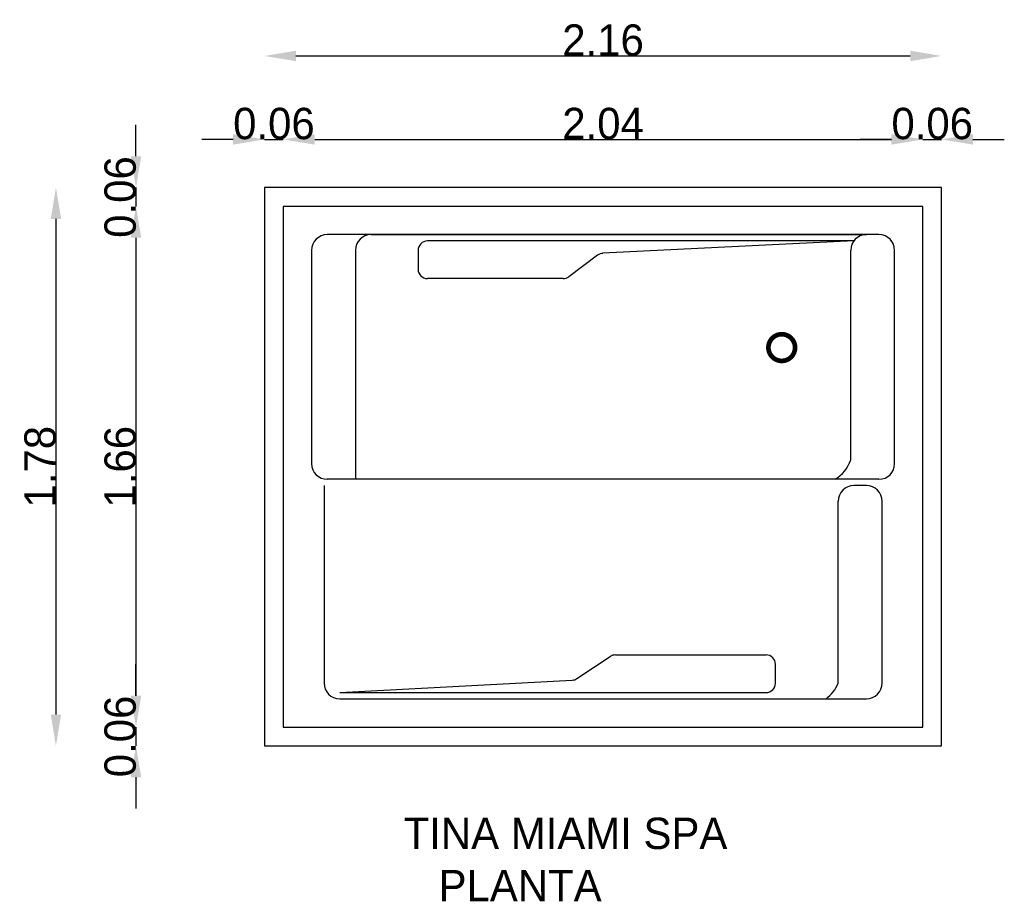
# Model space of a CAD drawing. Extents: x -8.9 to -5.76, y -0.23 to 2.58.
import ezdxf

# ---------------------------------------------------------------- set-up
doc = ezdxf.new("R2010")
doc.units = 0
doc.header["$MEASUREMENT"] = 0
doc.layers.get('0').update_dxf_attribs({"linetype": 'CONTINUOUS'})
doc.layers.get('DEFPOINTS').update_dxf_attribs({"linetype": 'CONTINUOUS'})
doc.dimstyles.get("Standard").update_dxf_attribs({"dimtxt": 0.18, "dimasz": 0.18, "dimexe": 0.18, "dimexo": 0.0625, "dimgap": 0.09, "dimtad": 0, "dimtih": 1, "dimtoh": 1, "dimdec": 4, "dimzin": 0, "dimdsep": 46, "dimtxsty": 'Standard', "dimcen": 0.09, "dimadec": 0, "dimazin": 0, "dimtfac": 1, "dimtdec": 4, "dimtofl": 0, "dimtmove": 0, "dimatfit": 3, "dimfxl": 0, "dimtolj": 1, "dimtzin": 0, "dimarcsym": 0})

# ---------------------------------------------------------------- blocks, each defined once
blk = doc.blocks.new('*D3')
at = {"color": 0, "linetype": 'ByBlock'}
blk.add_line((-8.7838, 1.9416), (-8.7838, 0.3616), dxfattribs=at)
for points in [[(-8.8004, 1.9416), (-8.7671, 1.9416), (-8.7838, 2.0416)], [(-8.8004, 0.3616), (-8.7671, 0.3616), (-8.7838, 0.2616)]]:
    blk.add_solid(points, dxfattribs=at)
at = {"layer": 'DEFPOINTS', "color": 0, "linetype": 'ByBlock'}
for p in [(-8.1184, 2.0416), (-8.7838, 0.2616), (-8.1184, 0.2616)]:
    blk.add_point(p, dxfattribs=at)
at = {"color": 0, "linetype": 'ByBlock', "insert": (-8.8338, 1.1516), "char_height": 0.1, "attachment_point": 5, "rotation": 90}
blk.add_mtext('\\A1;1.78', dxfattribs=at)
blk = doc.blocks.new('*D1')
at = {"color": 0, "linetype": 'ByBlock'}
blk.add_line((-8.5284, 1.8816), (-8.5284, 0.4216), dxfattribs=at)
for points in [[(-8.5451, 1.8816), (-8.5117, 1.8816), (-8.5284, 1.9816)], [(-8.5451, 0.4216), (-8.5117, 0.4216), (-8.5284, 0.3216)]]:
    blk.add_solid(points, dxfattribs=at)
at = {"layer": 'DEFPOINTS', "color": 0, "linetype": 'ByBlock'}
for p in [(-8.0584, 1.9816), (-8.5284, 0.3216), (-8.0584, 0.3216)]:
    blk.add_point(p, dxfattribs=at)
at = {"color": 0, "linetype": 'ByBlock', "insert": (-8.5784, 1.1516), "char_height": 0.1, "attachment_point": 5, "rotation": 90}
blk.add_mtext('\\A1;1.66', dxfattribs=at)
blk = doc.blocks.new('*D2')
at = {"color": 0, "linetype": 'ByBlock'}
for p, q in [((-8.5284, 0.4216), (-8.5284, 0.5216)), ((-8.5284, 0.3216), (-8.5284, 0.2616)), ((-8.5284, 0.1616), (-8.5284, 0.0616))]:
    blk.add_line(p, q, dxfattribs=at)
for points in [[(-8.5451, 0.4216), (-8.5117, 0.4216), (-8.5284, 0.3216)], [(-8.5451, 0.1616), (-8.5117, 0.1616), (-8.5284, 0.2616)]]:
    blk.add_solid(points, dxfattribs=at)
at = {"layer": 'DEFPOINTS', "color": 0, "linetype": 'ByBlock'}
for p in [(-8.0584, 0.3216), (-8.5284, 0.2616), (-8.1184, 0.2616)]:
    blk.add_point(p, dxfattribs=at)
at = {"color": 0, "linetype": 'ByBlock', "insert": (-8.5784, 0.2916), "char_height": 0.1, "attachment_point": 5, "rotation": 90}
blk.add_mtext('\\A1;0.06', dxfattribs=at)
blk = doc.blocks.new('*D7')
at = {"color": 0, "linetype": 'ByBlock'}
blk.add_line((-8.0184, 2.4614), (-6.0584, 2.4614), dxfattribs=at)
for points in [[(-8.0184, 2.4781), (-8.0184, 2.4448), (-8.1184, 2.4614)], [(-6.0584, 2.4781), (-6.0584, 2.4448), (-5.9584, 2.4614)]]:
    blk.add_solid(points, dxfattribs=at)
at = {"layer": 'DEFPOINTS', "color": 0, "linetype": 'ByBlock'}
for p in [(-5.9584, 2.4614), (-8.1184, 2.0416), (-5.9584, 2.0416)]:
    blk.add_point(p, dxfattribs=at)
at = {"color": 0, "linetype": 'ByBlock', "insert": (-7.0384, 2.5114), "char_height": 0.1, "attachment_point": 5}
blk.add_mtext('\\A1;2.16', dxfattribs=at)
blk = doc.blocks.new('*D5')
at = {"color": 0, "linetype": 'ByBlock'}
blk.add_line((-7.9584, 2.1954), (-6.1184, 2.1954), dxfattribs=at)
for points in [[(-7.9584, 2.212), (-7.9584, 2.1787), (-8.0584, 2.1954)], [(-6.1184, 2.212), (-6.1184, 2.1787), (-6.0184, 2.1954)]]:
    blk.add_solid(points, dxfattribs=at)
at = {"layer": 'DEFPOINTS', "color": 0, "linetype": 'ByBlock'}
for p in [(-6.0184, 2.1954), (-8.0584, 1.9816), (-6.0184, 1.9816)]:
    blk.add_point(p, dxfattribs=at)
at = {"color": 0, "linetype": 'ByBlock', "insert": (-7.0384, 2.2454), "char_height": 0.1, "attachment_point": 5}
blk.add_mtext('\\A1;2.04', dxfattribs=at)
blk = doc.blocks.new('*D0')
at = {"color": 0, "linetype": 'ByBlock'}
for p, q in [((-8.5284, 2.1416), (-8.5284, 2.2416)), ((-8.5284, 2.0416), (-8.5284, 1.9816)), ((-8.5284, 1.8816), (-8.5284, 1.7816))]:
    blk.add_line(p, q, dxfattribs=at)
for points in [[(-8.5451, 2.1416), (-8.5117, 2.1416), (-8.5284, 2.0416)], [(-8.5451, 1.8816), (-8.5117, 1.8816), (-8.5284, 1.9816)]]:
    blk.add_solid(points, dxfattribs=at)
at = {"layer": 'DEFPOINTS', "color": 0, "linetype": 'ByBlock'}
for p in [(-8.1184, 2.0416), (-8.5284, 1.9816), (-8.0584, 1.9816)]:
    blk.add_point(p, dxfattribs=at)
at = {"color": 0, "linetype": 'ByBlock', "insert": (-8.5784, 2.0116), "char_height": 0.1, "attachment_point": 5, "rotation": 90}
blk.add_mtext('\\A1;0.06', dxfattribs=at)
blk = doc.blocks.new('*D4')
at = {"color": 0, "linetype": 'ByBlock'}
for p, q in [((-8.2184, 2.1954), (-8.3184, 2.1954)), ((-8.1184, 2.1954), (-8.0584, 2.1954)), ((-7.9584, 2.1954), (-7.8584, 2.1954))]:
    blk.add_line(p, q, dxfattribs=at)
for points in [[(-8.2184, 2.212), (-8.2184, 2.1787), (-8.1184, 2.1954)], [(-7.9584, 2.212), (-7.9584, 2.1787), (-8.0584, 2.1954)]]:
    blk.add_solid(points, dxfattribs=at)
at = {"layer": 'DEFPOINTS', "color": 0, "linetype": 'ByBlock'}
for p in [(-8.0584, 2.1954), (-8.1184, 2.0416), (-8.0584, 1.9816)]:
    blk.add_point(p, dxfattribs=at)
at = {"color": 0, "linetype": 'ByBlock', "insert": (-8.0884, 2.2454), "char_height": 0.1, "attachment_point": 5}
blk.add_mtext('\\A1;0.06', dxfattribs=at)
blk = doc.blocks.new('*D6')
at = {"color": 0, "linetype": 'ByBlock'}
for p, q in [((-6.1184, 2.1954), (-6.2184, 2.1954)), ((-6.0184, 2.1954), (-5.9584, 2.1954)), ((-5.8584, 2.1954), (-5.7584, 2.1954))]:
    blk.add_line(p, q, dxfattribs=at)
for points in [[(-6.1184, 2.212), (-6.1184, 2.1787), (-6.0184, 2.1954)], [(-5.8584, 2.212), (-5.8584, 2.1787), (-5.9584, 2.1954)]]:
    blk.add_solid(points, dxfattribs=at)
at = {"layer": 'DEFPOINTS', "color": 0, "linetype": 'ByBlock'}
for p in [(-5.9584, 2.1954), (-5.9584, 2.0416), (-6.0184, 1.9816)]:
    blk.add_point(p, dxfattribs=at)
at = {"color": 0, "linetype": 'ByBlock', "insert": (-5.9884, 2.2454), "char_height": 0.1, "attachment_point": 5}
blk.add_mtext('\\A1;0.06', dxfattribs=at)

msp = doc.modelspace()

# ---------------------------------------------------------------- linework, layer by layer
for p, q in [((-6.1584, 1.8916), (-7.9184, 1.8916)), ((-7.7784, 1.8916), (-6.1984, 1.8916)), ((-6.1584, 1.8916), (-6.1984, 1.8916)), ((-6.2384, 1.8716), (-7.5984, 1.8716)), ((-6.2384, 1.8716), (-7.0393, 1.8321)), ((-7.9684, 1.8416), (-7.9684, 1.1616)), ((-7.8284, 1.8416), (-7.8284, 1.1116)), ((-7.6284, 1.8416), (-7.6284, 1.7816)), ((-7.0558, 1.8262), (-7.1479, 1.7576)), ((-6.2484, 1.174), (-6.2484, 1.8416)), ((-6.1084, 1.1616), (-6.1084, 1.8416)), ((-7.1658, 1.7516), (-7.5984, 1.7516)), ((-6.1584, 1.1116), (-7.9184, 1.1116)), ((-7.9284, 1.0916), (-7.9284, 0.4616)), ((-6.1984, 1.0916), (-6.2384, 1.0916)), ((-6.2884, 0.4615), (-6.2884, 1.0416)), ((-6.1484, 0.4616), (-6.1484, 1.0416)), ((-7.1216, 0.4761), (-7.0154, 0.5466)), ((-6.9988, 0.5516), (-6.5184, 0.5516)), ((-6.4884, 0.4616), (-6.4884, 0.5216)), ((-7.8784, 0.4316), (-7.1366, 0.4712)), ((-7.8784, 0.4316), (-6.5184, 0.4316)), ((-7.8784, 0.4116), (-6.1984, 0.4116))]:
    msp.add_line(p, q)
for points in [[(-8.1184, 0.2616), (-5.9584, 0.2616), (-5.9584, 2.0416), (-8.1184, 2.0416)], [(-8.0584, 0.3216), (-6.0184, 0.3216), (-6.0184, 1.9816), (-8.0584, 1.9816)]]:
    msp.add_lwpolyline(points, close=True)
at = {"const_width": 0.015}
msp.add_lwpolyline([(-6.5109, 1.5316, 1), (-6.4259, 1.5316, 1)], format="xyb", close=True, dxfattribs=at)
for centre, radius, start, end in [((-7.9184, 1.8416), 0.05, 90, 180), ((-7.7784, 1.8416), 0.05, 90, 180), ((-6.1984, 1.8416), 0.05, 90, 180), ((-6.1584, 1.8416), 0.05, 0, 90), ((-7.5984, 1.8416), 0.03, 90, 180), ((-7.0378, 1.8021), 0.03, 92.8271, 126.6671), ((-7.5984, 1.7816), 0.03, 180, 270), ((-7.1658, 1.7816), 0.03, 270, 306.6671), ((-6.3537, 1.2072), 0.1104, 300.0554, 342.5062), ((-7.9184, 1.1616), 0.05, 180, 270), ((-6.1584, 1.1616), 0.05, 270, 0), ((-6.2384, 1.0416), 0.05, 90, 180), ((-6.1984, 1.0416), 0.05, 0, 90), ((-6.9988, 0.5216), 0.03, 90, 123.5553), ((-7.0048, 0.5416), 0.01, 90, 123.5553), ((-6.5184, 0.5216), 0.03, 0, 90), ((-7.1382, 0.5011), 0.03, 273.0529, 303.5553), ((-7.1317, 0.4815), 0.01, 273.0529, 303.5553), ((-7.8784, 0.4616), 0.05, 180, 270), ((-6.5184, 0.4616), 0.03, 270, 0), ((-6.3914, 0.5015), 0.1104, 305.535, 338.7728), ((-6.1984, 0.4616), 0.05, 270, 0)]:
    msp.add_arc(centre, radius, start, end)

# ---------------------------------------------------------------- texts
at = {"color": 5}
for s, p in [('TINA MIAMI SPA', (-7.6746, -0.0674)), ('   PLANTA', (-7.6746, -0.234))]:
    msp.add_text(s, height=0.1, dxfattribs=at).set_placement(p)

# ---------------------------------------------------------------- dimensions: what is measured, and where the dimension line sits
at = {"color": 1}
for base, p1, p2, override, picture, middle in [((-5.9584, 2.4614), (-8.1184, 2.0416), (-5.9584, 2.0416), {"dimtxt": 0.1, "dimasz": 0.1, "dimexe": 1.25, "dimexo": 0.625, "dimgap": 0, "dimtad": 1, "dimtih": 0, "dimtoh": 0, "dimdec": 2, "dimzin": 8, "dimcen": 2.5, "dimse1": 1, "dimse2": 1, "dimtdec": 2, "dimtix": 1, "dimtofl": 1}, '*D7', (-7.0384, 2.5114)), ((-8.0584, 2.1954), (-8.1184, 2.0416), (-8.0584, 1.9816), {"dimtxt": 0.1, "dimasz": 0.1, "dimexe": 1.25, "dimexo": 0.625, "dimgap": 0, "dimtad": 1, "dimtih": 0, "dimtoh": 0, "dimdec": 2, "dimzin": 8, "dimcen": 2.5, "dimse1": 1, "dimse2": 1, "dimtdec": 2, "dimtix": 1, "dimtofl": 1}, '*D4', (-8.0884, 2.2454)), ((-6.0184, 2.1954), (-8.0584, 1.9816), (-6.0184, 1.9816), {"dimtxt": 0.1, "dimasz": 0.1, "dimexe": 1.25, "dimexo": 0.625, "dimgap": 0, "dimtad": 1, "dimtih": 0, "dimtoh": 0, "dimdec": 2, "dimzin": 8, "dimcen": 2.5, "dimse1": 1, "dimse2": 1, "dimtdec": 2, "dimtix": 1, "dimtofl": 1, "dimtmove": 1}, '*D5', (-7.0384, 2.2454)), ((-5.9584, 2.1954), (-6.0184, 1.9816), (-5.9584, 2.0416), {"dimtxt": 0.1, "dimasz": 0.1, "dimexe": 1.25, "dimexo": 0.625, "dimgap": 0, "dimtad": 1, "dimtih": 0, "dimtoh": 0, "dimdec": 2, "dimzin": 8, "dimcen": 2.5, "dimse1": 1, "dimse2": 1, "dimtdec": 2, "dimtix": 1, "dimtofl": 1, "dimtmove": 1}, '*D6', (-5.9884, 2.2454))]:
    dim = msp.add_linear_dim(base=base, p1=p1, p2=p2, dimstyle='Standard', override=override, dxfattribs=at)
    dim.commit()
    dim.dimension.update_dxf_attribs({"geometry": picture, "text_midpoint": middle})
for base, p1, p2, override, picture, middle in [((-8.5284, 1.9816), (-8.1184, 2.0416), (-8.0584, 1.9816), {"dimtxt": 0.1, "dimasz": 0.1, "dimexe": 1.25, "dimexo": 0.625, "dimgap": 0, "dimtad": 1, "dimtih": 0, "dimtoh": 0, "dimdec": 2, "dimzin": 8, "dimcen": 2.5, "dimse1": 1, "dimse2": 1, "dimtdec": 2, "dimtix": 1, "dimtofl": 1}, '*D0', (-8.5784, 2.0116)), ((-8.7838, 0.2616), (-8.1184, 2.0416), (-8.1184, 0.2616), {"dimtxt": 0.1, "dimasz": 0.1, "dimexe": 1.25, "dimexo": 0.625, "dimgap": 0, "dimtad": 1, "dimtih": 0, "dimtoh": 0, "dimdec": 2, "dimzin": 8, "dimcen": 2.5, "dimse1": 1, "dimse2": 1, "dimtdec": 2, "dimtix": 1, "dimtofl": 1}, '*D3', (-8.8338, 1.1516)), ((-8.5284, 0.3216), (-8.0584, 1.9816), (-8.0584, 0.3216), {"dimtxt": 0.1, "dimasz": 0.1, "dimexe": 1.25, "dimexo": 0.625, "dimgap": 0, "dimtad": 1, "dimtih": 0, "dimtoh": 0, "dimdec": 2, "dimzin": 8, "dimcen": 2.5, "dimse1": 1, "dimse2": 1, "dimtdec": 2, "dimtix": 1, "dimtofl": 1, "dimtmove": 1}, '*D1', (-8.5784, 1.1516)), ((-8.5284, 0.2616), (-8.0584, 0.3216), (-8.1184, 0.2616), {"dimtxt": 0.1, "dimasz": 0.1, "dimexe": 1.25, "dimexo": 0.625, "dimgap": 0, "dimtad": 1, "dimtih": 0, "dimtoh": 0, "dimdec": 2, "dimzin": 8, "dimcen": 2.5, "dimse1": 1, "dimse2": 1, "dimtdec": 2, "dimtix": 1, "dimtofl": 1, "dimtmove": 1}, '*D2', (-8.5784, 0.2916))]:
    dim = msp.add_linear_dim(base=base, p1=p1, p2=p2, angle=90, dimstyle='Standard', override=override, dxfattribs=at)
    dim.commit()
    dim.dimension.update_dxf_attribs({"geometry": picture, "text_midpoint": middle})

doc.saveas('drawing.dxf')
